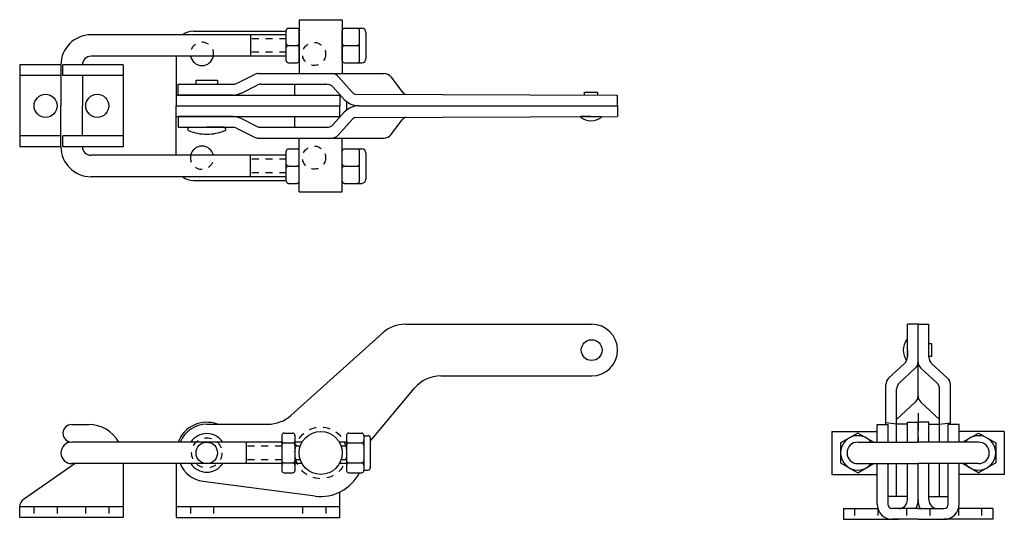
# Model space of a CAD drawing. Extents: x -1.2 to 13.1, y 4.1 to 11.3.
import ezdxf

# ---------------------------------------------------------------- set-up
doc = ezdxf.new("R2010")
doc.units = 0
doc.header["$LTSCALE"] = 0.2
doc.header["$MEASUREMENT"] = 0
doc.linetypes.add('CENTER', pattern=[2, 1.25, -0.25, 0.25, -0.25])
doc.linetypes.add('HIDDEN', pattern=[0.375, 0.25, -0.125])
doc.layers.get('0').update_dxf_attribs({"linetype": 'CONTINUOUS'})
doc.layers.get('DEFPOINTS').update_dxf_attribs({"linetype": 'CONTINUOUS'})
for name, color, linetype in [('BASE', 5, 'CONTINUOUS'), ('CENTER', 7, 'CENTER'), ('DIM', 7, 'CONTINUOUS'), ('HANDLE', 6, 'CONTINUOUS'), ('LINK', 1, 'CONTINUOUS'), ('ROD', 3, 'CONTINUOUS')]:
    doc.layers.add(name, color=color, linetype=linetype)

msp = doc.modelspace()

# ---------------------------------------------------------------- linework, layer by layer
at = {"color": 7}
for p, q in [((1.336, 10.404), (1.336, 10.462)), ((1.336, 10.462), (1.646, 10.462)), ((1.646, 10.462), (1.646, 10.404)), ((6.97, 10.249), (6.97, 10.287)), ((6.97, 10.287), (7.158, 10.287)), ((7.158, 10.287), (7.158, 10.249)), ((7.064, 9.934), (6.919, 9.934)), ((7.064, 9.934), (7.209, 9.934)), ((1.238, 9.779), (1.491, 9.779)), ((1.744, 9.779), (1.491, 9.779)), ((11.653, 6.546), (11.653, 6.692)), ((11.965, 6.64), (12.002, 6.64)), ((12.002, 6.64), (12.002, 6.452)), ((11.653, 6.546), (11.653, 6.443)), ((12.002, 6.452), (11.965, 6.452)), ((2.582, 5.311), (2.582, 4.796)), ((2.613, 5.342), (2.738, 5.342)), ((2.769, 5.311), (2.769, 4.796)), ((3.519, 5.311), (3.519, 4.796)), ((3.551, 5.342), (3.738, 5.342)), ((3.769, 5.311), (3.769, 4.796)), ((3.769, 5.304), (3.832, 5.304)), ((2.613, 5.198), (2.738, 5.198)), ((3.551, 5.198), (3.738, 5.198)), ((3.863, 5.273), (3.863, 4.835)), ((2.613, 4.909), (2.738, 4.909)), ((3.551, 4.909), (3.738, 4.909)), ((2.613, 4.765), (2.738, 4.765)), ((3.551, 4.765), (3.738, 4.765)), ((3.769, 4.804), (3.832, 4.804))]:
    msp.add_line(p, q, dxfattribs=at)
for points in [[(11.163, 5.21), (10.934, 5.342), (10.684, 5.198), (10.684, 4.909)], [(12.454, 5.21), (12.684, 5.342), (12.934, 5.198), (12.934, 4.909)], [(10.684, 4.909), (10.934, 4.765), (11.163, 4.898)], [(12.934, 4.909), (12.684, 4.765), (12.454, 4.898)]]:
    msp.add_lwpolyline(points, dxfattribs=at)
msp.add_circle((7.074, 6.546), 0.151, dxfattribs=at)
for centre, radius, start, end in [((6.919, 9.928), 0.006, 90, 233.4443), ((7.064, 10.124), 0.25, 233.4443, 270), ((7.064, 10.124), 0.25, 270, 306.5557), ((7.209, 9.928), 0.006, 306.5557, 90), ((1.238, 9.754), 0.025, 90, 247.64), ((1.491, 10.369), 0.69, 247.64, 270), ((1.491, 10.369), 0.69, 270, 292.36), ((1.744, 9.754), 0.025, 292.36, 90), ((11.843, 6.546), 0.25, 143.4443, 180), ((11.647, 6.692), 0.006, 0, 143.4443), ((11.843, 6.546), 0.25, 180, 216.5557), ((11.647, 6.401), 0.006, 216.5557, 237.0759), ((1.491, 5.054), 0.28, 33.9201, 146.0799), ((2.613, 5.311), 0.0312, 90, 180), ((2.738, 5.311), 0.0312, 0, 90), ((3.551, 5.311), 0.0312, 90, 180), ((3.551, 5.311), 0.0312, 90, 180), ((3.738, 5.311), 0.0312, 0, 90), ((3.738, 5.311), 0.0312, 0, 90), ((3.832, 5.273), 0.0312, 0, 90), ((10.934, 5.054), 0.25, 38.6821, 321.3179), ((12.684, 5.054), 0.25, 218.6821, 141.3179), ((2.613, 5.229), 0.0312, 180, 270), ((2.613, 5.167), 0.0312, 90, 180), ((2.738, 5.229), 0.0312, 270, 0), ((2.738, 5.167), 0.0312, 0, 90), ((3.551, 5.229), 0.0312, 180, 270), ((3.551, 5.167), 0.0312, 90, 180), ((3.738, 5.229), 0.0312, 270, 0), ((3.738, 5.167), 0.0312, 360, 90), ((1.491, 5.054), 0.28, 213.9201, 326.0799), ((2.613, 4.941), 0.0312, 180, 270), ((2.613, 4.878), 0.0312, 90, 180), ((2.738, 4.941), 0.0312, 270, 0), ((2.738, 4.878), 0.0312, 0, 90), ((3.551, 4.941), 0.0312, 180, 270), ((3.551, 4.878), 0.0312, 90, 180), ((3.738, 4.941), 0.0312, 270, 360), ((3.738, 4.878), 0.0312, 360, 90), ((2.613, 4.796), 0.0312, 180, 270), ((2.738, 4.796), 0.0312, 270, 0), ((3.551, 4.796), 0.0312, 180, 270), ((3.738, 4.796), 0.0312, 270, 360), ((3.832, 4.835), 0.0312, 270, 0)]:
    msp.add_arc(centre, radius, start, end, dxfattribs=at)
at = {"layer": 'BASE', "color": 7}
for p, q in [((1.297, 11.175), (2.644, 11.175)), ((1.047, 10.81), (1.047, 10.091)), ((1.047, 10.248), (3.423, 10.248)), ((3.423, 10.255), (3.423, 10.091)), ((1.047, 10.091), (3.423, 10.091)), ((1.047, 9.373), (1.047, 10.091)), ((1.047, 10.091), (3.423, 10.091)), ((3.423, 9.928), (3.423, 10.091)), ((1.047, 9.935), (3.423, 9.935)), ((1.297, 9.007), (2.644, 9.007)), ((11.653, 5.498), (11.809, 5.498)), ((11.653, 5.21), (11.653, 5.498)), ((11.965, 5.498), (11.809, 5.498)), ((11.809, 5.21), (11.809, 5.498)), ((11.809, 5.21), (11.809, 5.498)), ((11.965, 5.21), (11.965, 5.498)), ((1.047, 4.898), (1.047, 4.118)), ((11.653, 4.371), (11.653, 4.898)), ((11.809, 4.371), (11.809, 4.898)), ((11.809, 4.371), (11.809, 4.898)), ((11.965, 4.371), (11.965, 4.898)), ((3.423, 4.118), (3.423, 4.486)), ((1.047, 4.274), (3.423, 4.274)), ((10.725, 4.246), (10.725, 4.09)), ((10.725, 4.246), (11.224, 4.246)), ((12.893, 4.246), (12.393, 4.246)), ((12.893, 4.246), (12.893, 4.09)), ((1.047, 4.118), (3.423, 4.118)), ((10.725, 4.09), (11.528, 4.09)), ((12.893, 4.09), (12.184, 4.09))]:
    msp.add_line(p, q, dxfattribs=at)
at = {"layer": 'BASE', "color": 7, "linetype": 'HIDDEN', "ltscale": 1.5}
for p, q in [((1.254, 4.274), (1.254, 4.118)), ((1.591, 4.274), (1.591, 4.118)), ((2.879, 4.274), (2.879, 4.118)), ((3.216, 4.274), (3.216, 4.118)), ((10.888, 4.246), (10.888, 4.09)), ((11.225, 4.246), (11.225, 4.09)), ((12.393, 4.246), (12.393, 4.09)), ((12.73, 4.246), (12.73, 4.09))]:
    msp.add_line(p, q, dxfattribs=at)
at = {"layer": 'BASE', "color": 7, "linetype": 'HIDDEN'}
for centre in [(3.047, 10.844), (3.047, 9.339)]:
    msp.add_circle(centre, 0.168, dxfattribs=at)
at = {"layer": 'BASE', "color": 7}
for centre, radius, start, end in [((1.297, 10.925), 0.25, 90, 127.9078), ((1.422, 10.844), 0.168, 191.5543, 348.4457), ((1.422, 9.339), 0.168, 11.5543, 168.4457), ((1.297, 9.257), 0.25, 232.0922, 270), ((1.491, 5.054), 0.444, 69.723, 159.3834), ((11.528, 4.371), 0.125, 270, 0), ((11.528, 4.371), 0.281, 333.6122, 0), ((12.09, 4.371), 0.281, 180, 206.3878), ((12.09, 4.371), 0.125, 180, 270)]:
    msp.add_arc(centre, radius, start, end, dxfattribs=at)
at = {"layer": 'BASE', "color": 7, "linetype": 'HIDDEN'}
for centre, start, end in [((1.422, 10.844), 348.4457, 191.5543), ((1.422, 9.339), 168.4457, 11.5543)]:
    msp.add_arc(centre, 0.169, start, end, dxfattribs=at)
at = {"layer": 'CENTER', "color": 7}
msp.add_line((11.809, 5.63), (11.809, 5.21), dxfattribs=at)
at = {"layer": 'DEFPOINTS', "color": 7, "linetype": 'ByBlock'}
for p in [(6.919, 9.934), (6.919, 9.934), (7.064, 9.874), (7.215, 9.927), (1.238, 9.779), (1.762, 9.737), (1.491, 9.679), (11.653, 6.692), (11.653, 6.692), (11.593, 6.546), (11.646, 6.395), (1.211, 5.054), (1.771, 5.054)]:
    msp.add_point(p, dxfattribs=at)
at = {"layer": 'DIM', "color": 7}
for p, q in [((2.644, 10.748), (2.644, 11.185)), ((2.676, 11.216), (2.801, 11.216)), ((2.832, 10.748), (2.832, 11.185)), ((3.457, 10.748), (3.457, 11.185)), ((3.488, 11.216), (3.738, 11.216)), ((3.707, 10.748), (3.707, 11.185)), ((3.801, 10.779), (3.801, 11.154)), ((2.676, 10.966), (2.801, 10.966)), ((3.488, 10.966), (3.676, 10.966)), ((2.676, 10.716), (2.801, 10.716)), ((3.488, 10.716), (3.738, 10.716)), ((2.644, 8.998), (2.644, 9.435)), ((2.676, 9.466), (2.801, 9.466)), ((2.832, 8.998), (2.832, 9.435)), ((3.457, 8.998), (3.457, 9.435)), ((3.488, 9.466), (3.738, 9.466)), ((3.707, 8.998), (3.707, 9.435)), ((3.801, 9.029), (3.801, 9.404)), ((2.676, 9.216), (2.801, 9.216)), ((3.488, 9.216), (3.676, 9.216)), ((2.676, 8.966), (2.801, 8.966)), ((3.488, 8.966), (3.738, 8.966))]:
    msp.add_line(p, q, dxfattribs=at)
for centre, radius, start, end in [((2.676, 11.185), 0.0312, 90, 180), ((2.801, 11.185), 0.0312, 0, 90), ((3.488, 11.185), 0.0312, 90, 180), ((3.676, 11.185), 0.0312, 0, 90), ((3.738, 11.154), 0.0625, 0, 90), ((2.676, 10.998), 0.0312, 180, 270), ((2.801, 10.998), 0.0312, 270, 0), ((3.488, 10.998), 0.0312, 180, 270), ((3.676, 10.998), 0.0312, 270, 0), ((2.676, 10.935), 0.0312, 90, 180), ((2.801, 10.935), 0.0312, 0, 90), ((3.488, 10.935), 0.0312, 90, 180), ((3.676, 10.935), 0.0312, 0, 90), ((2.676, 10.748), 0.0312, 180, 270), ((2.801, 10.748), 0.0312, 270, 0), ((3.488, 10.748), 0.0312, 180, 270), ((3.676, 10.748), 0.0312, 270, 0), ((3.738, 10.779), 0.0625, 270, 0), ((2.676, 9.435), 0.0312, 90, 180), ((2.801, 9.435), 0.0312, 0, 90), ((3.488, 9.435), 0.0312, 90, 180), ((3.676, 9.435), 0.0312, 0, 90), ((3.738, 9.404), 0.0625, 0, 90), ((2.676, 9.248), 0.0312, 180, 270), ((2.676, 9.185), 0.0312, 90, 180), ((2.801, 9.248), 0.0312, 270, 0), ((2.801, 9.185), 0.0312, 0, 90), ((3.488, 9.248), 0.0312, 180, 270), ((3.488, 9.185), 0.0312, 90, 180), ((3.676, 9.248), 0.0312, 270, 0), ((3.676, 9.185), 0.0312, 0, 90), ((2.676, 8.998), 0.0312, 180, 270), ((2.801, 8.998), 0.0312, 270, 0), ((3.488, 8.998), 0.0312, 180, 270), ((3.676, 8.998), 0.0312, 270, 0), ((3.738, 9.029), 0.0625, 270, 0)]:
    msp.add_arc(centre, radius, start, end, dxfattribs=at)
at = {"layer": 'HANDLE', "color": 7}
for p, q in [((1.923, 10.417), (2.183, 10.547)), ((2.239, 10.56), (3.302, 10.56)), ((3.302, 10.56), (4.061, 10.56)), ((3.395, 10.519), (3.602, 10.289)), ((4.16, 10.511), (4.326, 10.296)), ((1.074, 10.248), (1.074, 10.404)), ((1.074, 10.404), (1.867, 10.404)), ((1.993, 10.277), (2.22, 10.391)), ((2.276, 10.404), (3.233, 10.404)), ((3.326, 10.362), (3.486, 10.184)), ((1.867, 10.248), (1.074, 10.248)), ((3.639, 10.261), (7.449, 10.248)), ((7.449, 10.091), (7.449, 10.248)), ((3.326, 9.82), (3.486, 9.998)), ((3.695, 10.091), (7.449, 10.091)), ((3.695, 10.091), (7.449, 10.091)), ((7.449, 10.091), (7.449, 9.935)), ((1.867, 9.935), (1.074, 9.935)), ((1.074, 9.935), (1.074, 9.779)), ((1.993, 9.905), (2.22, 9.792)), ((3.395, 9.664), (3.602, 9.894)), ((3.639, 9.922), (7.449, 9.935)), ((4.16, 9.671), (4.326, 9.886)), ((1.074, 9.779), (1.867, 9.779)), ((1.923, 9.766), (2.183, 9.636)), ((2.276, 9.779), (3.233, 9.779)), ((2.239, 9.623), (3.302, 9.623)), ((3.302, 9.623), (4.061, 9.623)), ((4.373, 6.921), (7.074, 6.921)), ((11.809, 6.921), (11.653, 6.921)), ((11.653, 6.443), (11.653, 6.921)), ((11.809, 6.375), (11.809, 6.921)), ((11.809, 6.921), (11.965, 6.921)), ((11.809, 6.375), (11.809, 6.921)), ((11.965, 6.443), (11.965, 6.921)), ((4.039, 6.793), (2.712, 5.598)), ((11.381, 6.138), (11.612, 6.351)), ((11.809, 5.881), (11.809, 6.375)), ((11.809, 5.881), (11.809, 6.375)), ((12.237, 6.138), (12.005, 6.351)), ((4.886, 6.171), (7.074, 6.171)), ((11.537, 6.07), (11.768, 6.283)), ((12.081, 6.07), (11.849, 6.283)), ((11.341, 5.465), (11.341, 6.046)), ((12.277, 5.465), (12.277, 6.046)), ((3.888, 5.259), (4.503, 5.993)), ((11.497, 5.47), (11.497, 5.978)), ((12.121, 5.47), (12.121, 5.978)), ((11.497, 5.539), (11.768, 5.789)), ((12.121, 5.539), (11.849, 5.789)), ((1.491, 5.47), (2.378, 5.47)), ((11.497, 5.47), (11.341, 5.49)), ((11.653, 5.47), (11.497, 5.47)), ((11.497, 5.21), (11.497, 5.47)), ((11.653, 5.21), (11.653, 5.47)), ((11.965, 5.47), (12.121, 5.47)), ((11.965, 5.21), (11.965, 5.47)), ((12.121, 5.47), (12.277, 5.49)), ((12.121, 5.21), (12.121, 5.47)), ((11.497, 4.421), (11.497, 4.898)), ((11.653, 4.421), (11.653, 4.898)), ((11.965, 4.421), (11.965, 4.898)), ((12.121, 4.421), (12.121, 4.898)), ((3.062, 4.427), (1.436, 4.641)), ((11.653, 4.421), (11.372, 4.421)), ((11.965, 4.421), (12.246, 4.421))]:
    msp.add_line(p, q, dxfattribs=at)
msp.add_circle((1.491, 5.054), 0.156, dxfattribs=at)
for centre, radius, start, end in [((2.239, 10.435), 0.125, 90, 116.5651), ((3.302, 10.435), 0.125, 42.0042, 90), ((4.061, 10.435), 0.125, 37.6446, 90), ((1.867, 10.529), 0.125, 270, 296.5651), ((2.276, 10.279), 0.125, 90, 116.5651), ((3.233, 10.279), 0.125, 42.0042, 90), ((3.695, 10.373), 0.125, 222.0042, 243.5649), ((4.425, 10.373), 0.125, 217.6446, 246.2928), ((1.867, 10.529), 0.281, 270, 296.5651), ((3.695, 10.373), 0.281, 222.0042, 270), ((3.695, 9.81), 0.281, 90, 137.9958), ((1.867, 9.654), 0.281, 63.4349, 90), ((3.695, 9.81), 0.125, 116.4351, 137.9958), ((4.425, 9.81), 0.125, 113.7072, 142.3554), ((1.867, 9.654), 0.125, 63.4349, 90), ((2.276, 9.904), 0.125, 243.4349, 270), ((3.233, 9.904), 0.125, 270, 317.9958), ((2.239, 9.748), 0.125, 243.4349, 270), ((3.302, 9.748), 0.125, 270, 317.9958), ((4.061, 9.748), 0.125, 270, 322.3554), ((4.373, 6.421), 0.5, 90, 132), ((7.074, 6.546), 0.375, 270, 90), ((11.528, 6.443), 0.125, 312.6366, 360), ((12.09, 6.443), 0.125, 180, 227.3634), ((11.684, 6.375), 0.125, 312.6366, 0), ((11.934, 6.375), 0.125, 180, 227.3634), ((4.886, 5.671), 0.5, 90, 140), ((11.466, 6.046), 0.125, 132.6366, 180), ((11.622, 5.978), 0.125, 132.6366, 180), ((11.996, 5.978), 0.125, 360, 47.3634), ((12.152, 6.046), 0.125, 0, 47.3634), ((11.684, 5.881), 0.125, 312.6137, 0), ((11.934, 5.881), 0.125, 180, 227.3863), ((2.378, 5.97), 0.5, 270, 312), ((1.491, 5.054), 0.416, 90, 157.9525), ((4.271, 4.938), 0.5, 140, 144.6469), ((1.491, 5.054), 0.416, 202.0475, 262.4863), ((3.144, 5.054), 0.632, 262.4863, 332.8447)]:
    msp.add_arc(centre, radius, start, end, dxfattribs=at)
at = {"layer": 'LINK', "color": 7}
for p, q in [((2.832, 11.341), (3.457, 11.341)), ((2.832, 11.341), (2.832, 10.56)), ((3.457, 11.341), (3.457, 10.56)), ((-1.222, 10.685), (-1.222, 9.498)), ((-0.625, 10.685), (-1.222, 10.685)), ((0.278, 10.685), (-0.596, 10.685)), ((-0.596, 10.529), (-0.596, 10.685)), ((0.278, 10.685), (0.278, 10.529)), ((-0.625, 10.529), (-1.222, 10.529)), ((0.278, 10.529), (-0.596, 10.529)), ((0.278, 10.529), (0.278, 9.498)), ((2.769, 10.248), (2.769, 10.406)), ((3.519, 10.153), (3.519, 10.03)), ((2.769, 9.776), (2.769, 9.935)), ((-0.625, 9.654), (-1.222, 9.654)), ((0.278, 9.654), (-0.596, 9.654)), ((-0.596, 9.498), (-0.596, 9.654)), ((2.832, 8.841), (2.832, 9.623)), ((3.457, 8.841), (3.457, 9.623)), ((-0.625, 9.498), (-1.222, 9.498)), ((0.278, 9.498), (-0.596, 9.498)), ((2.832, 8.841), (3.457, 8.841)), ((-0.468, 5.466), (-0.222, 5.466)), ((11.215, 5.465), (11.372, 5.465)), ((11.215, 5.21), (11.215, 5.465)), ((11.372, 5.21), (11.372, 5.465)), ((12.402, 5.465), (12.246, 5.465)), ((12.246, 5.21), (12.246, 5.465)), ((12.402, 5.21), (12.402, 5.465)), ((10.559, 5.366), (10.559, 4.741)), ((10.559, 5.366), (11.215, 5.366)), ((13.059, 5.366), (12.402, 5.366)), ((13.059, 5.366), (13.059, 4.741)), ((-0.419, 4.898), (-1.169, 4.376)), ((0.278, 4.898), (0.278, 4.118)), ((11.215, 4.309), (11.215, 4.898)), ((11.372, 4.309), (11.372, 4.898)), ((12.246, 4.309), (12.246, 4.898)), ((12.402, 4.309), (12.402, 4.898)), ((10.559, 4.741), (11.215, 4.741)), ((13.059, 4.741), (12.402, 4.741)), ((-1.222, 4.118), (-1.222, 4.274)), ((-1.222, 4.274), (0.278, 4.274)), ((11.809, 4.246), (11.434, 4.246)), ((11.809, 4.246), (12.184, 4.246)), ((0.278, 4.118), (-1.222, 4.118)), ((11.809, 4.09), (11.434, 4.09)), ((11.809, 4.09), (12.184, 4.09))]:
    msp.add_line(p, q, dxfattribs=at)
at = {"layer": 'LINK', "color": 7, "linetype": 'HIDDEN', "ltscale": 1.5}
for p, q in [((-1.016, 4.274), (-1.016, 4.118)), ((-0.679, 4.274), (-0.679, 4.118)), ((-0.266, 4.274), (-0.266, 4.118)), ((0.071, 4.274), (0.071, 4.118)), ((11.64, 4.246), (11.64, 4.09)), ((11.977, 4.246), (11.977, 4.09))]:
    msp.add_line(p, q, dxfattribs=at)
at = {"layer": 'LINK', "color": 7}
for centre, radius in [((-0.847, 10.091), 0.167), ((-0.097, 10.091), 0.167), ((3.144, 5.054), 0.312)]:
    msp.add_circle(centre, radius, dxfattribs=at)
at = {"layer": 'LINK', "color": 7, "linetype": 'HIDDEN'}
for centre, radius in [((3.144, 5.054), 0.375), ((1.491, 5.054), 0.219)]:
    msp.add_circle(centre, radius, dxfattribs=at)
at = {"layer": 'LINK', "color": 7}
for centre, radius, start, end in [((-0.468, 5.338), 0.128, 90, 270), ((-0.222, 4.966), 0.5, 29.2749, 90), ((-1.097, 4.274), 0.125, 124.8244, 180), ((11.434, 4.309), 0.219, 180, 270), ((11.434, 4.309), 0.0625, 180, 270), ((12.184, 4.309), 0.0625, 270, 0), ((12.184, 4.309), 0.219, 270, 0)]:
    msp.add_arc(centre, radius, start, end, dxfattribs=at)
at = {"layer": 'LINK', "color": 7, "linetype": 'ByBlock'}
for p in [(-0.231, 10.192), (0.037, 9.991)]:
    msp.add_point(p, dxfattribs=at)
at = {"layer": 'ROD', "color": 7}
for p, q in [((2.644, 11.123), (-0.187, 11.123)), ((2.124, 11.123), (2.124, 10.81)), ((2.644, 10.81), (-0.187, 10.81)), ((-0.625, 10.685), (-0.625, 10.091)), ((-0.312, 10.685), (-0.312, 10.685)), ((-0.312, 10.529), (-0.312, 10.091)), ((-0.625, 9.498), (-0.625, 10.091)), ((-0.312, 9.654), (-0.312, 10.091)), ((-0.312, 9.498), (-0.312, 9.498)), ((2.644, 9.373), (-0.187, 9.373)), ((2.124, 9.06), (2.124, 9.373)), ((2.644, 9.06), (-0.187, 9.06)), ((2.582, 5.21), (-0.468, 5.21)), ((2.062, 5.21), (2.062, 4.898)), ((2.874, 5.21), (2.769, 5.21)), ((3.519, 5.21), (3.415, 5.21)), ((10.934, 5.21), (11.809, 5.21)), ((12.684, 5.21), (11.809, 5.21)), ((2.582, 4.898), (-0.468, 4.898)), ((2.874, 4.898), (2.769, 4.898)), ((3.519, 4.898), (3.415, 4.898)), ((10.934, 4.898), (11.809, 4.898)), ((12.684, 4.898), (11.809, 4.898))]:
    msp.add_line(p, q, dxfattribs=at)
at = {"layer": 'ROD', "color": 7, "linetype": 'HIDDEN'}
for p, q in [((2.644, 11.065), (2.124, 11.065)), ((2.644, 10.868), (2.124, 10.868)), ((2.644, 9.315), (2.124, 9.315)), ((2.644, 9.118), (2.124, 9.118)), ((2.582, 5.152), (2.062, 5.152)), ((2.848, 5.152), (2.769, 5.152)), ((3.519, 5.152), (3.441, 5.152)), ((2.582, 4.955), (2.062, 4.955)), ((2.848, 4.955), (2.769, 4.955)), ((3.519, 4.955), (3.441, 4.955))]:
    msp.add_line(p, q, dxfattribs=at)
at = {"layer": 'ROD', "color": 7}
for centre, radius, start, end in [((-0.187, 10.685), 0.437, 90, 180), ((-0.187, 10.685), 0.125, 90, 180), ((-0.187, 9.498), 0.437, 180, 270), ((-0.187, 9.498), 0.125, 180, 270), ((-0.468, 5.054), 0.156, 90, 270), ((10.934, 5.054), 0.156, 90, 270), ((12.684, 5.054), 0.156, 270, 90)]:
    msp.add_arc(centre, radius, start, end, dxfattribs=at)

doc.saveas('drawing.dxf')
